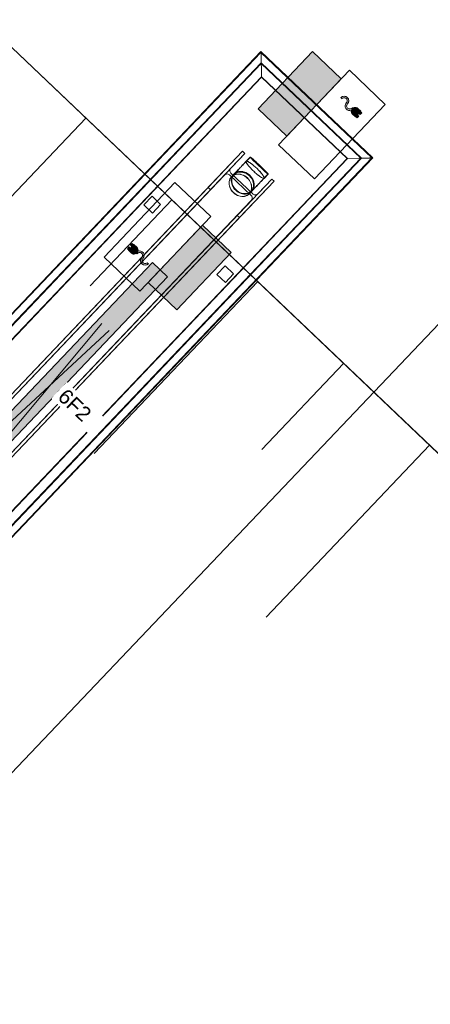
# Model space of a CAD drawing. Header units: metres. Extents: x 32343132.4 to 32343183.8, y 5699224 to 5699274.6.
# Tile 47 of 64: x 32343172.1 to 32343174.1, y 5699243.7 to 5699248.6. Entities that reach past the tile are written whole.
import ezdxf

# ---------------------------------------------------------------- set-up
doc = ezdxf.new("R2010")
doc.units = ezdxf.units.M
for name, color, linetype, lineweight in [('0-1', 7, 'Continuous', 5), ('A-DETL-GENF', 7, 'Continuous', 18), ('A-DETL-GENF-2', 7, 'Continuous', 50), ('A-DETL-GENF-6', 7, 'Continuous', 70), ('E-ELEC-FIXT', 7, 'Continuous', 70), ('E-LITE-EQPM', 7, 'Continuous', 50), ('E-LITE-EQPM-IDEN', 7, 'Continuous', 9), ('G-ANNO-SYMB-1', 7, 'Continuous', 9)]:
    doc.layers.add(name, color=color, linetype=linetype, lineweight=lineweight)
for name, color, linetype, lineweight, true_color in [('A-DETL-GENF-3', 2, 'Continuous', 50, 0xffff00), ('A-DETL-GENF-5', 4, 'Continuous', 70, 0x00ffff), ('A-FLOR-HRAL-1', 7, 'Continuous', 5, 0xcccccc), ('A-GENM-1', 7, 'Continuous', 5, 0xcccccc), ('A-MASS-1', 7, 'Continuous', 5, 0xcccccc), ('S-COLS-2', 7, 'Continuous', 5, 0xcccccc)]:
    doc.layers.add(name, color=color, linetype=linetype, lineweight=lineweight, true_color=true_color)
doc.styles.add('Arial', font='arial.ttf', dxfattribs={"height": 0.075})

# ---------------------------------------------------------------- blocks, each defined once
blk = doc.blocks.new('Rohrformteil_Anschluss_mitte - Rohrformteil_Anschluss_mitte-3282657-TGA_190_LP5_GR_EG-TGA-01_G_')
at = {"layer": 'A-GENM-1'}
for p, q in [((-0.0648, 0.0945), (-0.0648, 0.0645)), ((-0.064, 0.0945), (-0.064, 0.0645)), ((0.0594, 0.0645), (0.0594, 0.0945)), ((0.0602, 0.0645), (0.0602, 0.0945)), ((-0.0648, -0.0268), (-0.0648, -0.0435)), ((-0.064, -0.0275), (-0.064, -0.0435)), ((-0.0629, -0.0255), (-0.0629, -0.0275)), ((0.0583, -0.0275), (0.0583, -0.0255)), ((0.0594, -0.0435), (0.0594, -0.0275)), ((0.0602, -0.0435), (0.0602, -0.0268))]:
    blk.add_line(p, q, dxfattribs=at)
at = {"layer": 'A-GENM-1', "flags": 128}
for points in [[(-0.0648, 0.0645), (-0.0648, 0.0579), (-0.0648, 0.0515), (-0.0648, 0.0451), (-0.0648, 0.0388), (-0.0648, 0.0327), (-0.0648, 0.0267), (-0.0648, 0.0209), (-0.0648, 0.0152), (-0.0648, 0.0097), (-0.0648, 0.0043), (-0.0648, -0.0009), (-0.0648, -0.0059), (-0.0648, -0.0107), (-0.0648, -0.0153), (-0.0648, -0.0196), (-0.0648, -0.0238), (-0.0648, -0.0251)], [(-0.064, 0.0645), (-0.064, 0.0579), (-0.064, 0.0515), (-0.064, 0.0451), (-0.064, 0.0388), (-0.064, 0.0327), (-0.064, 0.0267), (-0.064, 0.0209), (-0.064, 0.0152), (-0.064, 0.0097), (-0.064, 0.0043), (-0.064, -0.0009), (-0.064, -0.0059), (-0.064, -0.0107), (-0.064, -0.0153), (-0.064, -0.0196), (-0.064, -0.0238), (-0.064, -0.0251)], [(0.0594, -0.0251), (0.0594, -0.021), (0.0594, -0.0167), (0.0594, -0.0122), (0.0594, -0.0075), (0.0594, -0.0025), (0.0594, 0.0026), (0.0594, 0.0079), (0.0594, 0.0134), (0.0594, 0.019), (0.0594, 0.0248), (0.0594, 0.0307), (0.0594, 0.0368), (0.0594, 0.043), (0.0594, 0.0494), (0.0594, 0.0558), (0.0594, 0.0623), (0.0594, 0.0645)], [(0.0602, -0.0251), (0.0602, -0.021), (0.0602, -0.0167), (0.0602, -0.0122), (0.0602, -0.0075), (0.0602, -0.0025), (0.0602, 0.0026), (0.0602, 0.0079), (0.0602, 0.0134), (0.0602, 0.019), (0.0602, 0.0248), (0.0602, 0.0307), (0.0602, 0.0368), (0.0602, 0.043), (0.0602, 0.0494), (0.0602, 0.0558), (0.0602, 0.0623), (0.0602, 0.0645)], [(-0.0023, 0.0246), (-0.0048, 0.0246), (-0.0073, 0.0245), (-0.0097, 0.0243), (-0.0122, 0.024), (-0.0147, 0.0236), (-0.0171, 0.0232), (-0.0195, 0.0226), (-0.0219, 0.022), (-0.0242, 0.0214), (-0.0265, 0.0206), (-0.0288, 0.0198), (-0.031, 0.0189), (-0.0332, 0.0179), (-0.0354, 0.0168), (-0.0375, 0.0157), (-0.0395, 0.0145), (-0.0415, 0.0133), (-0.0434, 0.012), (-0.0452, 0.0106), (-0.047, 0.0091), (-0.0487, 0.0076), (-0.0504, 0.0061), (-0.0519, 0.0045), (-0.0534, 0.0028), (-0.0548, 0.0011), (-0.0561, -0.0007), (-0.0573, -0.0025), (-0.0585, -0.0043), (-0.0595, -0.0062), (-0.0605, -0.0081), (-0.0614, -0.01), (-0.0621, -0.012), (-0.0628, -0.014), (-0.0634, -0.016), (-0.0639, -0.018), (-0.0642, -0.0201), (-0.0645, -0.0221), (-0.0647, -0.0242), (-0.0648, -0.0254)], [(-0.0637, -0.027), (-0.0637, -0.025), (-0.0636, -0.023), (-0.0634, -0.021), (-0.0632, -0.019), (-0.0628, -0.0171), (-0.0623, -0.0151), (-0.0618, -0.0132), (-0.0611, -0.0112), (-0.0604, -0.0093), (-0.0596, -0.0075), (-0.0586, -0.0056), (-0.0576, -0.0038), (-0.0565, -0.002), (-0.0553, -0.0003), (-0.054, 0.0014), (-0.0527, 0.0031), (-0.0512, 0.0047), (-0.0497, 0.0063), (-0.0481, 0.0078), (-0.0464, 0.0093), (-0.0447, 0.0107), (-0.0429, 0.012), (-0.041, 0.0133), (-0.0391, 0.0145), (-0.0371, 0.0157), (-0.035, 0.0168), (-0.0329, 0.0179), (-0.0307, 0.0188), (-0.0285, 0.0197), (-0.0263, 0.0205), (-0.024, 0.0213), (-0.0217, 0.022), (-0.0193, 0.0226), (-0.0169, 0.0231), (-0.0145, 0.0235), (-0.0121, 0.0239), (-0.0097, 0.0242), (-0.0072, 0.0244), (-0.0047, 0.0245), (-0.0023, 0.0245)], [(0.0602, -0.0254), (0.0601, -0.0234), (0.0599, -0.0213), (0.0595, -0.0193), (0.0591, -0.0172), (0.0586, -0.0152), (0.058, -0.0132), (0.0573, -0.0112), (0.0565, -0.0092), (0.0556, -0.0073), (0.0546, -0.0054), (0.0535, -0.0036), (0.0523, -0.0017), (0.051, 0), (0.0497, 0.0018), (0.0482, 0.0035), (0.0467, 0.0051), (0.0451, 0.0067), (0.0435, 0.0082), (0.0417, 0.0097), (0.0399, 0.0111), (0.0381, 0.0125), (0.0361, 0.0138), (0.0341, 0.015), (0.0321, 0.0162), (0.03, 0.0173), (0.0278, 0.0183), (0.0256, 0.0192), (0.0233, 0.0201), (0.021, 0.0209), (0.0187, 0.0216), (0.0164, 0.0223), (0.014, 0.0229), (0.0115, 0.0234), (0.0091, 0.0238), (0.0066, 0.0241), (0.0042, 0.0244), (0.0017, 0.0245), (-0.0008, 0.0246), (-0.0023, 0.0246)], [(-0.0023, 0.0245), (0.0002, 0.0245), (0.0026, 0.0244), (0.0051, 0.0242), (0.0075, 0.0239), (0.01, 0.0235), (0.0124, 0.0231), (0.0148, 0.0226), (0.0171, 0.022), (0.0194, 0.0213), (0.0217, 0.0205), (0.024, 0.0197), (0.0262, 0.0188), (0.0283, 0.0178), (0.0304, 0.0168), (0.0325, 0.0157), (0.0345, 0.0145), (0.0364, 0.0133), (0.0383, 0.012), (0.0401, 0.0107), (0.0419, 0.0092), (0.0435, 0.0078), (0.0451, 0.0063), (0.0467, 0.0047), (0.0481, 0.0031), (0.0495, 0.0014), (0.0507, -0.0003), (0.0519, -0.002), (0.053, -0.0038), (0.0541, -0.0056), (0.055, -0.0075), (0.0558, -0.0094), (0.0566, -0.0113), (0.0572, -0.0132), (0.0578, -0.0151), (0.0582, -0.0171), (0.0586, -0.019), (0.0589, -0.021), (0.059, -0.023), (0.0591, -0.025), (0.0591, -0.027)]]:
    blk.add_lwpolyline(points, dxfattribs=at)
at = {"layer": 'A-GENM-1'}
for centre, major_axis, ratio, start_param, end_param in [((-0.0023, 0.0945), (0.0625, 0), 0.034899, 0, 3.141593), ((-0.0023, 0.0945), (0.0625, 0), 0.0349, 3.141593, 6.283185), ((-0.0023, 0.0945), (0.0617, 0), 0.034899, 0, 3.141593), ((-0.0023, 0.0945), (0.0617, 0), 0.034899, 3.141593, 6.283185), ((-0.0023, -0.0251), (0.0625, 0), 0.81929, 0, 3.141593), ((-0.0023, -0.0268), (0.0625, 0), 0.819152, 1.570796, 4.712389), ((-0.0023, -0.0435), (0.0625, 0), 0.819152, 1.570796, 4.712389), ((-0.0023, -0.0262), (0.062, 0), 0.819152, 1.570796, 4.712389), ((-0.0023, -0.0251), (0.0617, 0), 0.81929, 0, 3.141593), ((-0.0023, -0.0275), (0.0617, 0), 0.819152, 1.570796, 4.712389), ((-0.0023, -0.0435), (0.0617, 0), 0.819152, 1.570796, 4.712389), ((-0.0023, -0.0255), (0.0614, 0), 0.819152, 1.570796, 4.712389), ((-0.0023, -0.0255), (0.0606, 0), 0.819152, 1.570796, 4.712389), ((-0.0023, -0.0275), (0.0606, 0), 0.819152, 1.570796, 4.712389), ((-0.0023, -0.0255), (0.0614, 0), 0.819152, 4.712389, 7.853982), ((-0.0023, -0.0262), (0.062, 0), 0.819152, 4.712389, 7.853982), ((-0.0023, -0.0268), (0.0625, 0), 0.819152, 4.712389, 7.853982), ((-0.0023, -0.0255), (0.0606, 0), 0.819152, 4.712389, 7.853982), ((-0.0023, -0.0275), (0.0617, 0), 0.819152, 4.712389, 7.853982), ((-0.0023, -0.0275), (0.0606, 0), 0.819152, 4.712389, 7.853982), ((-0.0023, -0.0435), (0.0625, 0), 0.819152, 4.712389, 7.853982), ((-0.0023, -0.0435), (0.0617, 0), 0.819152, 4.712389, 7.853982), ((-0.0023, -0.0251), (0.0625, 0), 0.81929, 3.141593, 6.283185), ((-0.0023, -0.0251), (0.0617, 0), 0.81929, 3.141593, 6.283185)]:
    blk.add_ellipse(centre, major_axis=major_axis, ratio=ratio, start_param=start_param, end_param=end_param, dxfattribs=at)
for points, knots in [([(-0.0648, 0.0645), (-0.0648, 0.0655), (-0.0637, 0.0669), (-0.0602, 0.0687), (-0.0566, 0.0701), (-0.0521, 0.0714), (-0.0449, 0.0729), (-0.0326, 0.0748), (-0.0134, 0.0763), (0.0089, 0.0763), (0.0297, 0.0747), (0.0467, 0.0719), (0.0576, 0.0683), (0.0602, 0.0658), (0.0602, 0.0645)], [-1, -1, -1, -1, -0.916667, -0.875, -0.833333, -0.791667, -0.75, -0.666667, -0.555556, -0.444444, -0.333333, -0.222222, -0.111111, 0, 0, 0, 0]), ([(0.0602, 0.0645), (0.0602, 0.0635), (0.0588, 0.0617), (0.0525, 0.0593), (0.0425, 0.0572), (0.028, 0.0554), (0.0089, 0.0544), (-0.0134, 0.0544), (-0.0343, 0.0555), (-0.0512, 0.0578), (-0.0623, 0.0608), (-0.0648, 0.0632), (-0.0648, 0.0645)], [-1, -1, -1, -1, -0.916667, -0.833333, -0.75, -0.666667, -0.555556, -0.444444, -0.333333, -0.222222, -0.111111, 0, 0, 0, 0]), ([(0.0594, 0.0645), (0.0594, 0.0654), (0.0584, 0.0669), (0.0549, 0.0687), (0.0514, 0.07), (0.0469, 0.0713), (0.0398, 0.0728), (0.0276, 0.0747), (0.0087, 0.0761), (-0.0133, 0.0761), (-0.0339, 0.0746), (-0.0506, 0.0718), (-0.0615, 0.0682), (-0.064, 0.0658), (-0.064, 0.0645)], [-1, -1, -1, -1, -0.916667, -0.875, -0.833333, -0.791667, -0.75, -0.666667, -0.555556, -0.444444, -0.333333, -0.222222, -0.111111, 0, 0, 0, 0]), ([(-0.064, 0.0645), (-0.064, 0.0636), (-0.0626, 0.0618), (-0.0564, 0.0593), (-0.0465, 0.0573), (-0.0322, 0.0556), (-0.0133, 0.0545), (0.0087, 0.0545), (0.0293, 0.0557), (0.046, 0.0578), (0.0569, 0.0609), (0.0594, 0.0632), (0.0594, 0.0645)], [-1, -1, -1, -1, -0.916667, -0.833333, -0.75, -0.666667, -0.555556, -0.444444, -0.333333, -0.222222, -0.111111, 0, 0, 0, 0])]:
    blk.add_open_spline(points, degree=3, knots=knots, dxfattribs=at)
blk = doc.blocks.new('Aushub1 - Aushub-3534796-TGA_190_LP5_GR_EG-TGA-01_G_')
at = {"layer": 'A-MASS-1'}
for p, q in [((94.057, -1.6485), (94.8842, -0.7791)), ((94.9053, -1.6274), (95.3189, -1.1927)), ((94.9264, -2.4756), (95.7536, -1.6062)), ((95.7747, -2.4545), (96.1883, -2.0198)), ((95.7958, -3.3028), (96.623, -2.4334))]:
    blk.add_line(p, q, dxfattribs=at)
blk = doc.blocks.new('HE-B-Stütze - 3877099-TGA_190_LP5_GR_EG-TGA-01_G_')
at = {"layer": 'S-COLS-2'}
for p, q in [((93.5959, -3.1343), (95.4258, -1.2109)), ((93.6075, -3.1453), (95.4374, -1.2219)), ((95.4258, -1.2109), (95.2514, -1.3942)), ((95.3682, -1.2946), (95.4374, -1.2219)), ((95.4374, -1.2219), (95.4258, -1.2109)), ((95.3321, -1.3326), (93.4958, -3.2627)), ((95.2629, -1.4053), (95.3321, -1.3326)), ((95.3594, -1.33), (95.4696, -1.4347)), ((95.4771, -1.4268), (95.367, -1.322)), ((93.4108, -3.3289), (95.2514, -1.3942)), ((93.7437, -3.2749), (95.5736, -1.3515)), ((93.7553, -3.2859), (95.5852, -1.3625)), ((95.2514, -1.3942), (95.2629, -1.4053)), ((95.4107, -1.5459), (95.5852, -1.3625)), ((95.5736, -1.3515), (95.5044, -1.4242)), ((95.5852, -1.3625), (95.5736, -1.3515)), ((93.4224, -3.3399), (95.2629, -1.4053)), ((93.632, -3.3923), (95.4683, -1.4621)), ((95.4683, -1.4621), (95.3991, -1.5349)), ((93.5586, -3.4695), (95.3991, -1.5349)), ((95.3991, -1.5349), (95.4107, -1.5459)), ((93.5702, -3.4805), (95.4107, -1.5459)), ((93.4108, -3.3289), (93.5959, -3.1343)), ((93.5959, -3.1343), (93.6075, -3.1453)), ((93.6075, -3.1453), (93.5341, -3.2225)), ((93.4958, -3.2627), (93.4224, -3.3399)), ((93.6341, -3.364), (93.524, -3.2592)), ((93.532, -3.2508), (93.6421, -3.3556)), ((93.7553, -3.2859), (93.5702, -3.4805)), ((93.6703, -3.3521), (93.7437, -3.2749)), ((93.7437, -3.2749), (93.7553, -3.2859)), ((93.4224, -3.3399), (93.4108, -3.3289)), ((93.5586, -3.4695), (93.632, -3.3923)), ((93.5702, -3.4805), (93.5586, -3.4695))]:
    blk.add_line(p, q, dxfattribs=at)
at = {"layer": 'S-COLS-2', "flags": 128}
for points in [[(95.367, -1.322), (95.3644, -1.3189), (95.3627, -1.3152), (95.3619, -1.311), (95.3621, -1.3067), (95.3633, -1.3024), (95.3653, -1.2983), (95.3682, -1.2946)], [(95.3321, -1.3326), (95.3356, -1.3295), (95.3396, -1.3273), (95.3439, -1.3259), (95.3482, -1.3255), (95.3524, -1.3261), (95.3562, -1.3276), (95.3594, -1.33)], [(95.4696, -1.4347), (95.4721, -1.4379), (95.4738, -1.4416), (95.4746, -1.4457), (95.4744, -1.4501), (95.4732, -1.4544), (95.4712, -1.4585), (95.4683, -1.4621)], [(95.5044, -1.4242), (95.5009, -1.4272), (95.4969, -1.4295), (95.4927, -1.4309), (95.4883, -1.4313), (95.4842, -1.4307), (95.4803, -1.4292), (95.4771, -1.4268)], [(93.5341, -3.2225), (93.531, -3.2263), (93.5288, -3.2306), (93.5275, -3.2351), (93.5271, -3.2396), (93.5278, -3.2439), (93.5295, -3.2477), (93.532, -3.2508)], [(93.524, -3.2592), (93.5207, -3.2569), (93.5168, -3.2554), (93.5125, -3.255), (93.5081, -3.2555), (93.5037, -3.257), (93.4995, -3.2595), (93.4958, -3.2627)], [(93.632, -3.3923), (93.635, -3.3885), (93.6373, -3.3842), (93.6386, -3.3797), (93.6389, -3.3752), (93.6383, -3.3709), (93.6366, -3.3671), (93.6341, -3.364)], [(93.6421, -3.3556), (93.6454, -3.3579), (93.6493, -3.3594), (93.6535, -3.3598), (93.658, -3.3593), (93.6624, -3.3577), (93.6666, -3.3553), (93.6703, -3.3521)]]:
    blk.add_lwpolyline(points, dxfattribs=at)
blk = doc.blocks.new('Geländer - 60-4048510-TGA_190_LP5_GR_EG-TGA-01_G_')
at = {"layer": 'A-FLOR-HRAL-1'}
for p, q in [((0.03, 0.03), (-0.03, 0.03)), ((-0.03, 0.03), (-0.03, -0.03)), ((-0.03, -0.03), (-0.03, 0.03)), ((-0.03, 0.03), (0.03, 0.03)), ((0.03, -0.03), (0.03, 0.03)), ((0.03, 0.03), (0.03, -0.03)), ((-0.03, -0.03), (0.03, -0.03)), ((0.03, -0.03), (-0.03, -0.03))]:
    blk.add_line(p, q, dxfattribs=at)
blk = doc.blocks.new('Geländer - Geländer-4035077-TGA_190_LP5_GR_EG-TGA-01_G_')
at = {"layer": 'A-FLOR-HRAL-1'}
for p, q in [((95.5189, -0.7064), (90.0871, -6.4158)), ((95.5189, -0.7064), (90.0871, -6.4158)), ((95.5191, -0.7106), (90.0913, -6.4157)), ((95.5191, -0.7106), (90.0913, -6.4157)), ((96.0844, -1.2444), (95.5189, -0.7064)), ((96.0844, -1.2444), (95.5189, -0.7064)), ((96.0802, -1.2445), (95.5191, -0.7106)), ((96.0802, -1.2445), (95.5191, -0.7106)), ((95.5202, -0.7549), (95.5193, -0.7199)), ((95.5193, -0.7199), (95.5202, -0.7549)), ((95.5221, -0.834), (95.5193, -0.7219)), ((95.5193, -0.7219), (95.5221, -0.834)), ((95.5202, -0.7575), (95.5194, -0.7225)), ((95.5194, -0.7225), (95.5202, -0.7575)), ((95.5194, -0.7243), (95.5222, -0.8363)), ((95.5222, -0.8363), (95.5194, -0.7243)), ((90.1438, -6.4144), (95.5204, -0.763)), ((90.148, -6.4143), (95.5205, -0.7673)), ((95.5204, -0.763), (96.0278, -1.2458)), ((95.5205, -0.7673), (96.0235, -1.2459)), ((90.2147, -6.4126), (95.5221, -0.834)), ((90.2147, -6.4126), (95.5221, -0.834)), ((90.2171, -6.4126), (95.5222, -0.8363)), ((90.2171, -6.4126), (95.5222, -0.8363)), ((95.5221, -0.834), (95.9568, -1.2475)), ((95.5222, -0.8363), (95.5221, -0.834)), ((95.5221, -0.834), (95.5222, -0.8363)), ((95.5221, -0.834), (95.9568, -1.2475)), ((95.5222, -0.8363), (95.9545, -1.2476)), ((95.5222, -0.8363), (95.9545, -1.2476)), ((90.6525, -6.9496), (96.0802, -1.2445)), ((90.6525, -6.9496), (96.0802, -1.2445)), ((90.6526, -6.9538), (96.0844, -1.2444)), ((90.6526, -6.9538), (96.0844, -1.2444)), ((95.9545, -1.2476), (96.0665, -1.2448)), ((96.0665, -1.2448), (95.9545, -1.2476)), ((96.0689, -1.2447), (95.9568, -1.2475)), ((95.9568, -1.2475), (96.0689, -1.2447)), ((96.0683, -1.2448), (96.0333, -1.2456)), ((96.0333, -1.2456), (96.0683, -1.2448)), ((96.0709, -1.2447), (96.0359, -1.2456)), ((96.0359, -1.2456), (96.0709, -1.2447)), ((95.9568, -1.2475), (90.6494, -6.8262)), ((95.9568, -1.2475), (90.6494, -6.8262)), ((95.9545, -1.2476), (90.6494, -6.8238)), ((95.9545, -1.2476), (90.6494, -6.8238)), ((96.0235, -1.2459), (90.6511, -6.8929)), ((96.0278, -1.2458), (90.6512, -6.8971)), ((95.9568, -1.2475), (95.9545, -1.2476)), ((95.9545, -1.2476), (95.9568, -1.2475))]:
    blk.add_line(p, q, dxfattribs=at)
for points in [[(95.5193, -0.7199), (95.5192, -0.7177), (95.5191, -0.7138), (95.519, -0.7094), (95.519, -0.7067), (95.5189, -0.706), (95.519, -0.7073), (95.5191, -0.7105), (95.5192, -0.7154), (95.5193, -0.7196), (95.5193, -0.7219)], [(95.5193, -0.7219), (95.5193, -0.7196), (95.5192, -0.7154), (95.5191, -0.7105), (95.519, -0.7073), (95.5189, -0.706), (95.519, -0.7067), (95.519, -0.7094), (95.5191, -0.7138), (95.5192, -0.7177), (95.5193, -0.7199)], [(95.5194, -0.7225), (95.5193, -0.7206), (95.5192, -0.7171), (95.5191, -0.7132), (95.5191, -0.7109), (95.519, -0.7103), (95.5191, -0.7114), (95.5191, -0.7142), (95.5193, -0.7186), (95.5193, -0.7223), (95.5194, -0.7243)], [(95.5194, -0.7243), (95.5193, -0.7223), (95.5193, -0.7186), (95.5191, -0.7142), (95.5191, -0.7114), (95.519, -0.7103), (95.5191, -0.7109), (95.5191, -0.7132), (95.5192, -0.7171), (95.5193, -0.7206), (95.5194, -0.7225)], [(96.0665, -1.2448), (96.0685, -1.2447), (96.0722, -1.2447), (96.0766, -1.2446), (96.0794, -1.2445), (96.0805, -1.2445), (96.0799, -1.2445), (96.0776, -1.2445), (96.0737, -1.2446), (96.0702, -1.2447), (96.0683, -1.2448)], [(96.0683, -1.2448), (96.0702, -1.2447), (96.0737, -1.2446), (96.0776, -1.2445), (96.0799, -1.2445), (96.0805, -1.2445), (96.0794, -1.2445), (96.0766, -1.2446), (96.0722, -1.2447), (96.0685, -1.2447), (96.0665, -1.2448)], [(96.0689, -1.2447), (96.0712, -1.2447), (96.0754, -1.2446), (96.0803, -1.2445), (96.0835, -1.2444), (96.0848, -1.2444), (96.0841, -1.2444), (96.0814, -1.2444), (96.077, -1.2446), (96.0731, -1.2446), (96.0709, -1.2447)], [(96.0709, -1.2447), (96.0731, -1.2446), (96.077, -1.2446), (96.0814, -1.2444), (96.0841, -1.2444), (96.0848, -1.2444), (96.0835, -1.2444), (96.0803, -1.2445), (96.0754, -1.2446), (96.0712, -1.2447), (96.0689, -1.2447)]]:
    blk.add_open_spline(points, degree=3, dxfattribs=at)
for points, knots in [([(95.5202, -0.7549), (95.5202, -0.756), (95.5202, -0.7575), (95.5203, -0.7591), (95.5203, -0.7603), (95.5203, -0.7612), (95.5203, -0.7622), (95.5204, -0.7631), (95.5204, -0.7631), (95.5203, -0.7617), (95.5203, -0.7589), (95.5202, -0.7563), (95.5202, -0.7549)], [-1, -1, -1, -1, -0.892857, -0.839286, -0.785714, -0.732143, -0.678571, -0.571429, -0.428571, -0.285714, -0.142857, 0, 0, 0, 0]), ([(95.5202, -0.7575), (95.5203, -0.7588), (95.5203, -0.7606), (95.5203, -0.7626), (95.5204, -0.7639), (95.5204, -0.7651), (95.5204, -0.7663), (95.5205, -0.7673), (95.5205, -0.7673), (95.5204, -0.7656), (95.5203, -0.7623), (95.5203, -0.7592), (95.5202, -0.7575)], [-1, -1, -1, -1, -0.892857, -0.839286, -0.785714, -0.732143, -0.678571, -0.571429, -0.428571, -0.285714, -0.142857, 0, 0, 0, 0]), ([(96.0333, -1.2456), (96.0316, -1.2457), (96.0285, -1.2457), (96.0252, -1.2458), (96.0235, -1.2459), (96.0235, -1.2459), (96.0245, -1.2458), (96.0257, -1.2458), (96.0269, -1.2458), (96.0282, -1.2458), (96.0302, -1.2457), (96.032, -1.2457), (96.0333, -1.2456)], [0, 0, 0, 0, 0.142857, 0.285714, 0.428571, 0.571429, 0.678571, 0.732143, 0.785714, 0.839286, 0.892857, 1, 1, 1, 1]), ([(96.0359, -1.2456), (96.0345, -1.2456), (96.0319, -1.2457), (96.0291, -1.2457), (96.0277, -1.2458), (96.0277, -1.2458), (96.0286, -1.2457), (96.0296, -1.2457), (96.0305, -1.2457), (96.0317, -1.2457), (96.0333, -1.2456), (96.0348, -1.2456), (96.0359, -1.2456)], [0, 0, 0, 0, 0.142857, 0.285714, 0.428571, 0.571429, 0.678571, 0.732143, 0.785714, 0.839286, 0.892857, 1, 1, 1, 1])]:
    blk.add_open_spline(points, degree=3, knots=knots, dxfattribs=at)
for p, rotation in [((94.9688, -1.4808), 316.4272566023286), ((95.3383, -1.8323), 136.4272566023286)]:
    blk.add_blockref('Geländer - 60-4048510-TGA_190_LP5_GR_EG-TGA-01_G_', p, dxfattribs=dict(rotation=rotation))
blk = doc.blocks.new('ARC_190_LPX_FM_Stellplätze_rvt-1-TGA_190_LP5_GR_EG-TGA-01_G_')
at = {"layer": 'A-MASS-1'}
for p, q in [((32343147.043, 5699272.2671), (32343181.5291, 5699239.4576)), ((32343147.043, 5699272.2667), (32343181.5287, 5699239.4576))]:
    blk.add_line(p, q, dxfattribs=at)
at = {"layer": 'A-FLOR-HRAL-1'}
blk.add_blockref('Geländer - Geländer-4035077-TGA_190_LP5_GR_EG-TGA-01_G_', (32343077.7673, 5699249.1855), dxfattribs=at)
at = {"layer": 'A-GENM-1', "rotation": 316.4272566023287}
blk.add_blockref('Rohrformteil_Anschluss_mitte - Rohrformteil_Anschluss_mitte-3282657-TGA_190_LP5_GR_EG-TGA-01_G_', (32343173.2138, 5699247.8326), dxfattribs=at)
at = {"layer": 'A-MASS-1'}
blk.add_blockref('Aushub1 - Aushub-3534796-TGA_190_LP5_GR_EG-TGA-01_G_', (32343077.5163, 5699248.9216), dxfattribs=at)
at = {"layer": 'S-COLS-2'}
blk.add_blockref('HE-B-Stütze - 3877099-TGA_190_LP5_GR_EG-TGA-01_G_', (32343077.7673, 5699249.1855), dxfattribs=at)
blk = doc.blocks.new('Regiolux Parsa - PSO _ 1500 ETS9 - 2400lm _ 4000K - Feuchtraumleuchte - Bewegungsmelder-V1-TGA_190_LP5_GR_EG-TGA-01_G_')
at = {"layer": 'A-DETL-GENF-2'}
blk.add_hatch(color=256, dxfattribs=at).paths.add_polyline_path([(0.8, 0.0525), (0.695, 0.0525), (0.695, -0.0525), (0.8, -0.0525)])
at = {"layer": 'A-DETL-GENF-3'}
blk.add_hatch(color=256, dxfattribs=at).paths.add_polyline_path([(0.695, 0.0525), (-0.8, 0.0525), (-0.8, -0.0525), (0.695, -0.0525)])
at = {"layer": 'A-DETL-GENF'}
for p, q in [((-0.8, -0.0525), (-0.8, 0.0525)), ((-0.8, 0.0525), (0.695, 0.0525)), ((0.695, -0.0525), (0.695, 0.0525)), ((0.695, 0.0525), (0.8, 0.0525)), ((0.695, 0.0525), (0.695, -0.0525)), ((0.8, 0.0525), (0.8, -0.0525)), ((-0.4, -0.0262), (0.4, 0.0262)), ((0.4, -0.0262), (-0.4, 0.0262)), ((0.695, -0.0525), (-0.8, -0.0525)), ((0.8, -0.0525), (0.695, -0.0525))]:
    blk.add_line(p, q, dxfattribs=at)
blk = doc.blocks.new('Alpitronic HYC 50 - --7595021-TGA_190_LP5_GR_EG-TGA-01_G_')
at = {"layer": 'A-DETL-GENF-5'}
for points in [[(0.1071, -0.1232), (0.1073, -0.1289), (0.109, -0.1344), (0.112, -0.1393), (0.116, -0.1433), (0.121, -0.1462), (0.1251, -0.1446), (0.1296, -0.144), (0.134, -0.1444), (0.1337, -0.1425), (0.1326, -0.141), (0.1309, -0.1401), (0.1261, -0.1395), (0.1225, -0.138), (0.1194, -0.1356), (0.117, -0.1325), (0.1155, -0.1289), (0.115, -0.125), (0.1155, -0.1211), (0.117, -0.1175), (0.1194, -0.1144), (0.1225, -0.112), (0.1261, -0.1105), (0.136, -0.1092), (0.1415, -0.1069), (0.1463, -0.1033), (0.1499, -0.0985), (0.1522, -0.093), (0.153, -0.087), (0.1522, -0.081), (0.1499, -0.0755), (0.1463, -0.0707), (0.1415, -0.0671), (0.136, -0.0648), (0.13, -0.064), (0.13, -0.072), (0.1339, -0.0725), (0.1375, -0.074), (0.1406, -0.0764), (0.143, -0.0795), (0.1445, -0.0831), (0.145, -0.087), (0.1445, -0.0909), (0.143, -0.0945), (0.1406, -0.0976), (0.1375, -0.1), (0.1339, -0.1015), (0.1243, -0.1027), (0.119, -0.1048), (0.1144, -0.1081), (0.1107, -0.1125), (0.1082, -0.1176)], [(0.11, -0.164), (0.11, -0.184), (0.15, -0.184), (0.15, -0.164), (0.1493, -0.1588), (0.1473, -0.154), (0.1441, -0.1499), (0.14, -0.1467), (0.1352, -0.1447), (0.13, -0.144), (0.1248, -0.1447), (0.12, -0.1467), (0.1146, -0.1515), (0.1127, -0.154), (0.1107, -0.1588)], [(0.112, -0.194), (0.124, -0.194), (0.124, -0.184), (0.112, -0.184)], [(0.136, -0.194), (0.148, -0.194), (0.148, -0.184), (0.136, -0.184)]]:
    blk.add_hatch(color=256, dxfattribs=at).paths.add_polyline_path(points)
at = {"layer": 'A-DETL-GENF-6'}
blk.add_hatch(color=256, dxfattribs=at).paths.add_polyline_path([(-0.2, 0), (0.2, 0), (0.2, 0.2), (-0.2, 0.2)])
at = {"layer": 'A-DETL-GENF'}
for p, q in [((0.2, 0.2), (-0.2, 0.2)), ((-0.2, 0.2), (-0.2, 0)), ((0.2, 0), (0.2, 0.2)), ((0.26, 0), (-0.26, 0)), ((-0.26, 0), (-0.26, -0.25)), ((-0.2, 0), (0.2, 0)), ((0.26, -0.25), (0.26, 0)), ((0.13, -0.064), (0.13, -0.0628)), ((0.13, -0.072), (0.13, -0.064)), ((0.13, -0.064), (0.13, -0.072)), ((0.11, -0.184), (0.11, -0.164)), ((0.11, -0.164), (0.11, -0.184)), ((0.15, -0.184), (0.11, -0.184)), ((0.11, -0.184), (0.15, -0.184)), ((0.112, -0.194), (0.112, -0.184)), ((0.112, -0.184), (0.112, -0.194)), ((0.124, -0.184), (0.112, -0.184)), ((0.124, -0.194), (0.112, -0.194)), ((0.112, -0.194), (0.124, -0.194)), ((0.124, -0.184), (0.124, -0.194)), ((0.124, -0.194), (0.124, -0.184)), ((0.136, -0.194), (0.136, -0.184)), ((0.148, -0.184), (0.136, -0.184)), ((0.136, -0.184), (0.136, -0.194)), ((0.148, -0.194), (0.136, -0.194)), ((0.136, -0.194), (0.148, -0.194)), ((0.148, -0.184), (0.148, -0.194)), ((0.148, -0.194), (0.148, -0.184)), ((0.15, -0.164), (0.15, -0.184)), ((0.15, -0.184), (0.15, -0.164)), ((-0.26, -0.25), (0.26, -0.25))]:
    blk.add_line(p, q, dxfattribs=at)
for centre, radius, start, end in [((0.13, -0.087), 0.023, 270, 90), ((0.13, -0.125), 0.023, 90, 246.9232), ((0.13, -0.164), 0.02, 78.5253, 116.7924)]:
    blk.add_arc(centre, radius, start, end, dxfattribs=at)
for centre, major_axis, start_param, end_param in [((0.13, -0.087), (0, 0.023), 3.141593, 6.283185), ((0.13, -0.087), (0.015, 0), 4.712389, 7.853982), ((0.13, -0.087), (0.015, 0), 4.712389, 7.853982), ((0.13, -0.125), (-0.0225, 0.0046), 4.913772, 7.652598), ((0.13, -0.164), (0.02, 0), 0, 3.141593), ((0.13, -0.164), (0.02, 0), 0, 3.141593), ((0.13, -0.125), (0.015, 0), 1.570796, 4.712389), ((0.13, -0.125), (0.015, 0), 1.570796, 4.712389), ((0.13, -0.144), (0.004, 0), 6.179952, 7.853982), ((0.13, -0.144), (-0.00268, 0.00297), 3.875374, 5.549403)]:
    blk.add_ellipse(centre, major_axis=major_axis, ratio=1, start_param=start_param, end_param=end_param, dxfattribs=at)

msp = doc.modelspace()

# ---------------------------------------------------------------- block references
at = {"layer": '0-1'}
msp.add_blockref('ARC_190_LPX_FM_Stellplätze_rvt-1-TGA_190_LP5_GR_EG-TGA-01_G_', (0, 0), dxfattribs=at)
at = {"layer": 'E-ELEC-FIXT'}
for p, rotation in [((32343173.5546, 5699248.1958), 46.42725660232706), ((32343172.8528, 5699247.4557), 226.4272566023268)]:
    msp.add_blockref('Alpitronic HYC 50 - --7595021-TGA_190_LP5_GR_EG-TGA-01_G_', p, dxfattribs=dict(at, rotation=rotation))
at = {"layer": 'E-LITE-EQPM', "rotation": 226.4272566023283}
msp.add_blockref('Regiolux Parsa - PSO _ 1500 ETS9 - 2400lm _ 4000K - Feuchtraumleuchte - Bewegungsmelder-V1-TGA_190_LP5_GR_EG-TGA-01_G_', (32343172.224, 5699246.7964), dxfattribs=at)

# ---------------------------------------------------------------- next in the draw order: texts
at = {"layer": 'E-LITE-EQPM-IDEN', "insert": (32343172.3046, 5699246.7806), "char_height": 0.075, "width": 0.224472, "attachment_point": 1, "rotation": 316.4273, "style": 'Arial', "bg_fill": 3, "box_fill_scale": 1.25, "bg_fill_color": 256, "bg_fill_true_color": 13158600, "bg_fill_transparency": 0}
msp.add_mtext('6F2', dxfattribs=at)

# ---------------------------------------------------------------- next in the draw order: linework, layer by layer
at = {"layer": 'G-ANNO-SYMB-1'}
msp.add_line((32343176.4831, 5699249.5179), (32343158.5378, 5699230.6555), dxfattribs=at)

doc.saveas('drawing.dxf')
